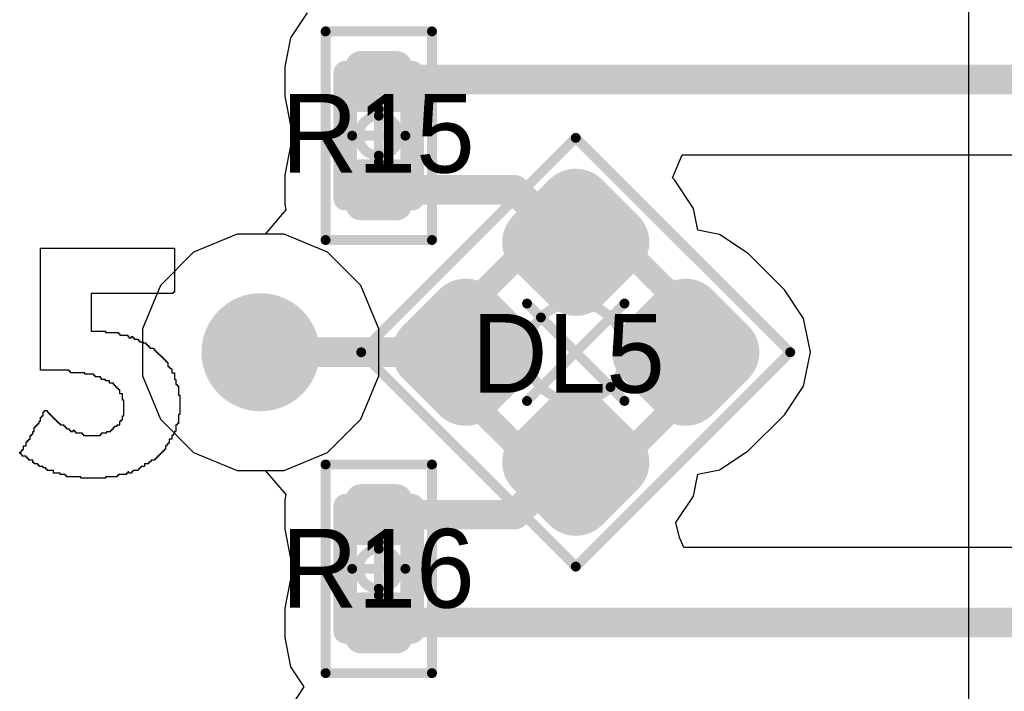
# Model space of a CAD drawing. Header units: millimetres. Extents: x -0.08 to 3.17, y -0.08 to 4.88.
# Tile 99 of 256: x 0.09 to 0.28, y 2.06 to 2.2. Entities that reach past the tile are written whole.
import ezdxf

# ---------------------------------------------------------------- set-up
doc = ezdxf.new("R2010")
doc.units = ezdxf.units.MM
doc.header["$MEASUREMENT"] = 0
for name, color, linetype in [('BottomLayer', 5, 'Continuous'), ('BottomOverlay', 54, 'Continuous'), ('Mechanical13', 56, 'Continuous'), ('Mechanical15', 56, 'Continuous'), ('Mechanical2', 216, 'Continuous'), ('MidLayer1', 16, 'Continuous'), ('MidLayer2', 76, 'Continuous'), ('MultiLayer', 9, 'Continuous'), ('TopLayer', 1, 'Continuous'), ('TopOverlay', 2, 'Continuous'), ('TopPaste', 8, 'Continuous'), ('TopSolder', 216, 'Continuous'), ('ViaHoleLayer', 16, 'Continuous')]:
    doc.layers.add(name, color=color, linetype=linetype)

# ---------------------------------------------------------------- blocks, each defined once
blk = doc.blocks.new('RES_0201_518')
at = {"layer": 'Mechanical13', "const_width": 0.00472}
for points in [[(-0.0126, -0.00669), (-0.0126, 0.00669)], [(0.0126, 0.00669), (-0.0126, 0.00669)], [(0.0126, -0.00669), (0.0126, 0.00669)], [(0.0126, -0.00669), (-0.0126, -0.00669)]]:
    blk.add_lwpolyline(points, dxfattribs=at)
at = {"layer": 'Mechanical13', "const_width": 0.00236}
for points in [[(-0.01378, 0.00669, 1), (-0.01142, 0.00669, 1)], [(-0.01378, 0.00669, 1), (-0.01142, 0.00669, 1)], [(0.01142, 0.00669, 1), (0.01378, 0.00669, 1)], [(0.01142, 0.00669, 1), (0.01378, 0.00669, 1)], [(-0.01378, -0.00669, 1), (-0.01142, -0.00669, 1)], [(-0.01378, -0.00669, 1), (-0.01142, -0.00669, 1)], [(0.01142, -0.00669, 1), (0.01378, -0.00669, 1)], [(0.01142, -0.00669, 1), (0.01378, -0.00669, 1)]]:
    blk.add_lwpolyline(points, format="xyb", close=True, dxfattribs=at)
at = {"layer": 'Mechanical15', "const_width": 0.00197}
for points in [[(-0.02087, -0.01063), (-0.02087, 0.01063)], [(0.02087, 0.01063), (-0.02087, 0.01063)], [(0.02087, -0.01063), (0.02087, 0.01063)], [(0, -0.00532), (0, 0.00532)], [(0.00532, 0), (-0.00532, 0)], [(0.02087, -0.01063), (-0.02087, -0.01063)]]:
    blk.add_lwpolyline(points, dxfattribs=at)
at = {"layer": 'Mechanical15'}
for points, const_width in [([(-0.02136, 0.01063, 1), (-0.02037, 0.01063, 1)], 0.000984), ([(-0.02136, 0.01063, 1), (-0.02037, 0.01063, 1)], 0.000984), ([(0.02037, 0.01063, 1), (0.02136, 0.01063, 1)], 0.000984), ([(0.02037, 0.01063, 1), (0.02136, 0.01063, 1)], 0.000984), ([(-0.00049, 0.00532, 1), (0.00049, 0.00532, 1)], 0.000984), ([(0.00399, 0, 1), (-0.00399, 0, 1)], 0.00197), ([(-0.00581, 0, 1), (-0.00482, 0, 1)], 0.000984), ([(-0.00448, 0, 1), (-0.0035, 0, 1)], 0.000984), ([(0.0035, 0, 1), (0.00448, 0, 1)], 0.000984), ([(0.00482, 0, 1), (0.00581, 0, 1)], 0.000984), ([(-0.00049, -0.00532, 1), (0.00049, -0.00532, 1)], 0.000984), ([(-0.02136, -0.01063, 1), (-0.02037, -0.01063, 1)], 0.000984), ([(-0.02136, -0.01063, 1), (-0.02037, -0.01063, 1)], 0.000984), ([(0.02037, -0.01063, 1), (0.02136, -0.01063, 1)], 0.000984), ([(0.02037, -0.01063, 1), (0.02136, -0.01063, 1)], 0.000984)]:
    blk.add_lwpolyline(points, format="xyb", close=True, dxfattribs=dict(at, const_width=const_width))
at = {"layer": 'TopLayer', "const_width": 0.00317}
for points in [[(-0.01534, 0.00352, 1), (-0.01217, 0.00352, 1)], [(-0.00948, 0.00352, 1), (-0.00631, 0.00352, 1)], [(0.00631, 0.00352, 1), (0.00948, 0.00352, 1)], [(0.01217, 0.00352, 1), (0.01534, 0.00352, 1)], [(-0.01534, -0.00352, 1), (-0.01217, -0.00352, 1)], [(-0.00948, -0.00352, 1), (-0.00631, -0.00352, 1)], [(0.00631, -0.00352, 1), (0.00948, -0.00352, 1)], [(0.01217, -0.00352, 1), (0.01534, -0.00352, 1)]]:
    blk.add_lwpolyline(points, format="xyb", close=True, dxfattribs=at)
at = {"layer": 'TopLayer'}
for points in [[(-0.0079, 0.00669), (-0.01376, 0.00669), (-0.0079, -0.00669), (-0.01376, -0.00669)], [(0.0079, -0.00669), (0.01376, -0.00669), (0.0079, 0.00669), (0.01376, 0.00669)], [(-0.00472, 0.00352), (-0.01693, 0.00352), (-0.00472, -0.00352), (-0.01693, -0.00352)], [(0.00472, -0.00352), (0.01693, -0.00352), (0.00472, 0.00352), (0.01693, 0.00352)]]:
    blk.add_solid(points, dxfattribs=at)
at = {"layer": 'TopPaste', "const_width": 0.00317}
for points in [[(-0.01534, 0.00352, 1), (-0.01217, 0.00352, 1)], [(-0.00948, 0.00352, 1), (-0.00631, 0.00352, 1)], [(0.00631, 0.00352, 1), (0.00948, 0.00352, 1)], [(0.01217, 0.00352, 1), (0.01534, 0.00352, 1)], [(-0.01534, -0.00352, 1), (-0.01217, -0.00352, 1)], [(-0.00948, -0.00352, 1), (-0.00631, -0.00352, 1)], [(0.00631, -0.00352, 1), (0.00948, -0.00352, 1)], [(0.01217, -0.00352, 1), (0.01534, -0.00352, 1)]]:
    blk.add_lwpolyline(points, format="xyb", close=True, dxfattribs=at)
at = {"layer": 'TopPaste'}
for points in [[(-0.0079, 0.00669), (-0.01376, 0.00669), (-0.0079, -0.00669), (-0.01376, -0.00669)], [(0.0079, -0.00669), (0.01376, -0.00669), (0.0079, 0.00669), (0.01376, 0.00669)], [(-0.00472, 0.00352), (-0.01693, 0.00352), (-0.00472, -0.00352), (-0.01693, -0.00352)], [(0.00472, -0.00352), (0.01693, -0.00352), (0.00472, 0.00352), (0.01693, 0.00352)]]:
    blk.add_solid(points, dxfattribs=at)
at = {"layer": 'TopSolder', "const_width": 0.00317}
for points in [[(-0.01534, 0.00352, 1), (-0.01217, 0.00352, 1)], [(-0.00948, 0.00352, 1), (-0.00631, 0.00352, 1)], [(0.00631, 0.00352, 1), (0.00948, 0.00352, 1)], [(0.01217, 0.00352, 1), (0.01534, 0.00352, 1)], [(-0.01534, -0.00352, 1), (-0.01217, -0.00352, 1)], [(-0.00948, -0.00352, 1), (-0.00631, -0.00352, 1)], [(0.00631, -0.00352, 1), (0.00948, -0.00352, 1)], [(0.01217, -0.00352, 1), (0.01534, -0.00352, 1)]]:
    blk.add_lwpolyline(points, format="xyb", close=True, dxfattribs=at)
at = {"layer": 'TopSolder'}
for points in [[(-0.0079, 0.00669), (-0.01376, 0.00669), (-0.0079, -0.00669), (-0.01376, -0.00669)], [(0.0079, -0.00669), (0.01376, -0.00669), (0.0079, 0.00669), (0.01376, 0.00669)], [(-0.00472, 0.00352), (-0.01693, 0.00352), (-0.00472, -0.00352), (-0.01693, -0.00352)], [(0.00472, -0.00352), (0.01693, -0.00352), (0.00472, 0.00352), (0.01693, 0.00352)]]:
    blk.add_solid(points, dxfattribs=at)
blk = doc.blocks.new('RES_0201_536')
at = {"layer": 'Mechanical13', "const_width": 0.00472}
for points in [[(-0.0126, 0.00669), (-0.0126, -0.00669)], [(-0.0126, 0.00669), (0.0126, 0.00669)], [(0.0126, 0.00669), (0.0126, -0.00669)], [(-0.0126, -0.00669), (0.0126, -0.00669)]]:
    blk.add_lwpolyline(points, dxfattribs=at)
at = {"layer": 'Mechanical13', "const_width": 0.00236}
for points in [[(-0.01378, 0.00669, 1), (-0.01142, 0.00669, 1)], [(-0.01378, 0.00669, 1), (-0.01142, 0.00669, 1)], [(0.01142, 0.00669, 1), (0.01378, 0.00669, 1)], [(0.01142, 0.00669, 1), (0.01378, 0.00669, 1)], [(-0.01378, -0.00669, 1), (-0.01142, -0.00669, 1)], [(-0.01378, -0.00669, 1), (-0.01142, -0.00669, 1)], [(0.01142, -0.00669, 1), (0.01378, -0.00669, 1)], [(0.01142, -0.00669, 1), (0.01378, -0.00669, 1)]]:
    blk.add_lwpolyline(points, format="xyb", close=True, dxfattribs=at)
at = {"layer": 'Mechanical15', "const_width": 0.00197}
for points in [[(-0.02087, 0.01063), (-0.02087, -0.01063)], [(-0.02087, 0.01063), (0.02087, 0.01063)], [(0.02087, 0.01063), (0.02087, -0.01063)], [(0, 0.00532), (0, -0.00532)], [(-0.00532, 0), (0.00532, 0)], [(-0.02087, -0.01063), (0.02087, -0.01063)]]:
    blk.add_lwpolyline(points, dxfattribs=at)
at = {"layer": 'Mechanical15'}
for points, const_width in [([(-0.02136, 0.01063, 1), (-0.02037, 0.01063, 1)], 0.000984), ([(-0.02136, 0.01063, 1), (-0.02037, 0.01063, 1)], 0.000984), ([(0.02037, 0.01063, 1), (0.02136, 0.01063, 1)], 0.000984), ([(0.02037, 0.01063, 1), (0.02136, 0.01063, 1)], 0.000984), ([(-0.00049, 0.00532, 1), (0.00049, 0.00532, 1)], 0.000984), ([(0.00399, 0, 1), (-0.00399, 0, 1)], 0.00197), ([(-0.00581, 0, 1), (-0.00482, 0, 1)], 0.000984), ([(-0.00448, 0, 1), (-0.0035, 0, 1)], 0.000984), ([(0.0035, 0, 1), (0.00448, 0, 1)], 0.000984), ([(0.00482, 0, 1), (0.00581, 0, 1)], 0.000984), ([(-0.00049, -0.00532, 1), (0.00049, -0.00532, 1)], 0.000984), ([(-0.02136, -0.01063, 1), (-0.02037, -0.01063, 1)], 0.000984), ([(-0.02136, -0.01063, 1), (-0.02037, -0.01063, 1)], 0.000984), ([(0.02037, -0.01063, 1), (0.02136, -0.01063, 1)], 0.000984), ([(0.02037, -0.01063, 1), (0.02136, -0.01063, 1)], 0.000984)]:
    blk.add_lwpolyline(points, format="xyb", close=True, dxfattribs=dict(at, const_width=const_width))
at = {"layer": 'TopLayer', "const_width": 0.00317}
for points in [[(-0.01534, 0.00352, 1), (-0.01217, 0.00352, 1)], [(-0.00948, 0.00352, 1), (-0.00631, 0.00352, 1)], [(0.00631, 0.00352, 1), (0.00948, 0.00352, 1)], [(0.01217, 0.00352, 1), (0.01534, 0.00352, 1)], [(-0.01534, -0.00352, 1), (-0.01217, -0.00352, 1)], [(-0.00948, -0.00352, 1), (-0.00631, -0.00352, 1)], [(0.00631, -0.00352, 1), (0.00948, -0.00352, 1)], [(0.01217, -0.00352, 1), (0.01534, -0.00352, 1)]]:
    blk.add_lwpolyline(points, format="xyb", close=True, dxfattribs=at)
at = {"layer": 'TopLayer'}
for points in [[(-0.0079, 0.00669), (-0.01376, 0.00669), (-0.0079, -0.00669), (-0.01376, -0.00669)], [(0.0079, -0.00669), (0.01376, -0.00669), (0.0079, 0.00669), (0.01376, 0.00669)], [(-0.00472, 0.00352), (-0.01693, 0.00352), (-0.00472, -0.00352), (-0.01693, -0.00352)], [(0.00472, -0.00352), (0.01693, -0.00352), (0.00472, 0.00352), (0.01693, 0.00352)]]:
    blk.add_solid(points, dxfattribs=at)
at = {"layer": 'TopPaste', "const_width": 0.00317}
for points in [[(-0.01534, 0.00352, 1), (-0.01217, 0.00352, 1)], [(-0.00948, 0.00352, 1), (-0.00631, 0.00352, 1)], [(0.00631, 0.00352, 1), (0.00948, 0.00352, 1)], [(0.01217, 0.00352, 1), (0.01534, 0.00352, 1)], [(-0.01534, -0.00352, 1), (-0.01217, -0.00352, 1)], [(-0.00948, -0.00352, 1), (-0.00631, -0.00352, 1)], [(0.00631, -0.00352, 1), (0.00948, -0.00352, 1)], [(0.01217, -0.00352, 1), (0.01534, -0.00352, 1)]]:
    blk.add_lwpolyline(points, format="xyb", close=True, dxfattribs=at)
at = {"layer": 'TopPaste'}
for points in [[(-0.0079, 0.00669), (-0.01376, 0.00669), (-0.0079, -0.00669), (-0.01376, -0.00669)], [(0.0079, -0.00669), (0.01376, -0.00669), (0.0079, 0.00669), (0.01376, 0.00669)], [(-0.00472, 0.00352), (-0.01693, 0.00352), (-0.00472, -0.00352), (-0.01693, -0.00352)], [(0.00472, -0.00352), (0.01693, -0.00352), (0.00472, 0.00352), (0.01693, 0.00352)]]:
    blk.add_solid(points, dxfattribs=at)
at = {"layer": 'TopSolder', "const_width": 0.00317}
for points in [[(-0.01534, 0.00352, 1), (-0.01217, 0.00352, 1)], [(-0.00948, 0.00352, 1), (-0.00631, 0.00352, 1)], [(0.00631, 0.00352, 1), (0.00948, 0.00352, 1)], [(0.01217, 0.00352, 1), (0.01534, 0.00352, 1)], [(-0.01534, -0.00352, 1), (-0.01217, -0.00352, 1)], [(-0.00948, -0.00352, 1), (-0.00631, -0.00352, 1)], [(0.00631, -0.00352, 1), (0.00948, -0.00352, 1)], [(0.01217, -0.00352, 1), (0.01534, -0.00352, 1)]]:
    blk.add_lwpolyline(points, format="xyb", close=True, dxfattribs=at)
at = {"layer": 'TopSolder'}
for points in [[(-0.0079, 0.00669), (-0.01376, 0.00669), (-0.0079, -0.00669), (-0.01376, -0.00669)], [(0.0079, -0.00669), (0.01376, -0.00669), (0.0079, 0.00669), (0.01376, 0.00669)], [(-0.00472, 0.00352), (-0.01693, 0.00352), (-0.00472, -0.00352), (-0.01693, -0.00352)], [(0.00472, -0.00352), (0.01693, -0.00352), (0.00472, 0.00352), (0.01693, 0.00352)]]:
    blk.add_solid(points, dxfattribs=at)
blk = doc.blocks.new('SMLP34RGB2W_543')
at = {"layer": 'Mechanical13', "const_width": 0.00472}
for points in [[(-0.02165, 0.02165), (0.02165, 0.02165)], [(-0.02165, -0.02165), (-0.02165, 0.02165)], [(0.02165, -0.02165), (0.02165, 0.02165)], [(-0.02165, -0.02165), (0.02165, -0.02165)]]:
    blk.add_lwpolyline(points, dxfattribs=at)
at = {"layer": 'Mechanical13', "const_width": 0.00236}
for points in [[(-0.02283, 0.02165, 1), (-0.02047, 0.02165, 1)], [(-0.02283, 0.02165, 1), (-0.02047, 0.02165, 1)], [(0.02047, 0.02165, 1), (0.02283, 0.02165, 1)], [(0.02047, 0.02165, 1), (0.02283, 0.02165, 1)], [(-0.02283, -0.02165, 1), (-0.02047, -0.02165, 1)], [(-0.02283, -0.02165, 1), (-0.02047, -0.02165, 1)], [(0.02047, -0.02165, 1), (0.02283, -0.02165, 1)], [(0.02047, -0.02165, 1), (0.02283, -0.02165, 1)]]:
    blk.add_lwpolyline(points, format="xyb", close=True, dxfattribs=at)
at = {"layer": 'Mechanical13'}
blk.add_solid([(-0.02165, -0.02165), (-0.00787, -0.02165), (-0.02165, -0.00787), (-0.00787, -0.00787)], dxfattribs=at)
at = {"layer": 'Mechanical15', "const_width": 0.00197}
for points in [[(-0.03032, 0.03032), (0.03032, 0.03032)], [(-0.03032, -0.03032), (-0.03032, 0.03032)], [(0.03032, -0.03032), (0.03032, 0.03032)], [(0, -0.01378), (0, 0.01378)], [(-0.01378, 0), (0.01378, 0)], [(-0.03032, -0.03032), (0.03032, -0.03032)]]:
    blk.add_lwpolyline(points, dxfattribs=at)
at = {"layer": 'Mechanical15'}
for points, const_width in [([(-0.03081, 0.03032, 1), (-0.02982, 0.03032, 1)], 0.000984), ([(-0.03081, 0.03032, 1), (-0.02982, 0.03032, 1)], 0.000984), ([(0.02982, 0.03032, 1), (0.03081, 0.03032, 1)], 0.000984), ([(0.02982, 0.03032, 1), (0.03081, 0.03032, 1)], 0.000984), ([(-0.00049, 0.01378, 1), (0.00049, 0.01378, 1)], 0.000984), ([(0.00984, 0, 1), (-0.00984, 0, 1)], 0.00197), ([(-0.01427, 0, 1), (-0.01329, 0, 1)], 0.000984), ([(-0.01033, 0, 1), (-0.00935, 0, 1)], 0.000984), ([(0.00935, 0, 1), (0.01033, 0, 1)], 0.000984), ([(0.01329, 0, 1), (0.01427, 0, 1)], 0.000984), ([(-0.00049, -0.01378, 1), (0.00049, -0.01378, 1)], 0.000984), ([(-0.03081, -0.03032, 1), (-0.02982, -0.03032, 1)], 0.000984), ([(-0.03081, -0.03032, 1), (-0.02982, -0.03032, 1)], 0.000984), ([(0.02982, -0.03032, 1), (0.03081, -0.03032, 1)], 0.000984), ([(0.02982, -0.03032, 1), (0.03081, -0.03032, 1)], 0.000984)]:
    blk.add_lwpolyline(points, format="xyb", close=True, dxfattribs=dict(at, const_width=const_width))
at = {"layer": 'TopLayer', "const_width": 0.00553}
for points in [[(-0.02342, 0.02065, 1), (-0.01789, 0.02065, 1)], [(-0.01321, 0.02065, 1), (-0.00769, 0.02065, 1)], [(0.00769, 0.02065, 1), (0.01321, 0.02065, 1)], [(0.01789, 0.02065, 1), (0.02342, 0.02065, 1)], [(-0.02342, 0.01045, 1), (-0.01789, 0.01045, 1)], [(-0.01321, 0.01045, 1), (-0.00769, 0.01045, 1)], [(0.00769, 0.01045, 1), (0.01321, 0.01045, 1)], [(0.01789, 0.01045, 1), (0.02342, 0.01045, 1)], [(-0.02342, -0.01045, 1), (-0.01789, -0.01045, 1)], [(-0.01321, -0.01045, 1), (-0.00769, -0.01045, 1)], [(0.00769, -0.01045, 1), (0.01321, -0.01045, 1)], [(0.01789, -0.01045, 1), (0.02342, -0.01045, 1)], [(-0.02342, -0.02065, 1), (-0.01789, -0.02065, 1)], [(-0.01321, -0.02065, 1), (-0.00769, -0.02065, 1)], [(0.00769, -0.02065, 1), (0.01321, -0.02065, 1)], [(0.01789, -0.02065, 1), (0.02342, -0.02065, 1)]]:
    blk.add_lwpolyline(points, format="xyb", close=True, dxfattribs=at)
at = {"layer": 'TopLayer'}
for points in [[(-0.01045, 0.00492), (-0.01045, 0.02618), (-0.02065, 0.00492), (-0.02065, 0.02618)], [(0.02065, 0.00492), (0.02065, 0.02618), (0.01045, 0.00492), (0.01045, 0.02618)], [(-0.00492, 0.01045), (-0.00492, 0.02065), (-0.02618, 0.01045), (-0.02618, 0.02065)], [(0.02618, 0.01045), (0.02618, 0.02065), (0.00492, 0.01045), (0.00492, 0.02065)], [(-0.02065, -0.00492), (-0.02065, -0.02618), (-0.01045, -0.00492), (-0.01045, -0.02618)], [(0.01045, -0.00492), (0.01045, -0.02618), (0.02065, -0.00492), (0.02065, -0.02618)], [(-0.02618, -0.01045), (-0.02618, -0.02065), (-0.00492, -0.01045), (-0.00492, -0.02065)], [(0.00492, -0.01045), (0.00492, -0.02065), (0.02618, -0.01045), (0.02618, -0.02065)]]:
    blk.add_solid(points, dxfattribs=at)
at = {"layer": 'TopPaste', "const_width": 0.00553}
for points in [[(-0.02342, 0.02065, 1), (-0.01789, 0.02065, 1)], [(-0.01321, 0.02065, 1), (-0.00769, 0.02065, 1)], [(0.00769, 0.02065, 1), (0.01321, 0.02065, 1)], [(0.01789, 0.02065, 1), (0.02342, 0.02065, 1)], [(-0.02342, 0.01045, 1), (-0.01789, 0.01045, 1)], [(-0.01321, 0.01045, 1), (-0.00769, 0.01045, 1)], [(0.00769, 0.01045, 1), (0.01321, 0.01045, 1)], [(0.01789, 0.01045, 1), (0.02342, 0.01045, 1)], [(-0.02342, -0.01045, 1), (-0.01789, -0.01045, 1)], [(-0.01321, -0.01045, 1), (-0.00769, -0.01045, 1)], [(0.00769, -0.01045, 1), (0.01321, -0.01045, 1)], [(0.01789, -0.01045, 1), (0.02342, -0.01045, 1)], [(-0.02342, -0.02065, 1), (-0.01789, -0.02065, 1)], [(-0.01321, -0.02065, 1), (-0.00769, -0.02065, 1)], [(0.00769, -0.02065, 1), (0.01321, -0.02065, 1)], [(0.01789, -0.02065, 1), (0.02342, -0.02065, 1)]]:
    blk.add_lwpolyline(points, format="xyb", close=True, dxfattribs=at)
at = {"layer": 'TopPaste'}
for points in [[(-0.01045, 0.00492), (-0.01045, 0.02618), (-0.02065, 0.00492), (-0.02065, 0.02618)], [(0.02065, 0.00492), (0.02065, 0.02618), (0.01045, 0.00492), (0.01045, 0.02618)], [(-0.00492, 0.01045), (-0.00492, 0.02065), (-0.02618, 0.01045), (-0.02618, 0.02065)], [(0.02618, 0.01045), (0.02618, 0.02065), (0.00492, 0.01045), (0.00492, 0.02065)], [(-0.02065, -0.00492), (-0.02065, -0.02618), (-0.01045, -0.00492), (-0.01045, -0.02618)], [(0.01045, -0.00492), (0.01045, -0.02618), (0.02065, -0.00492), (0.02065, -0.02618)], [(-0.02618, -0.01045), (-0.02618, -0.02065), (-0.00492, -0.01045), (-0.00492, -0.02065)], [(0.00492, -0.01045), (0.00492, -0.02065), (0.02618, -0.01045), (0.02618, -0.02065)]]:
    blk.add_solid(points, dxfattribs=at)
at = {"layer": 'TopSolder', "const_width": 0.0075}
for points in [[(-0.0244, 0.02065, 1), (-0.01691, 0.02065, 1)], [(-0.0142, 0.02065, 1), (-0.0067, 0.02065, 1)], [(0.0067, 0.02065, 1), (0.0142, 0.02065, 1)], [(0.01691, 0.02065, 1), (0.0244, 0.02065, 1)], [(-0.0244, 0.01045, 1), (-0.01691, 0.01045, 1)], [(-0.0142, 0.01045, 1), (-0.0067, 0.01045, 1)], [(0.0067, 0.01045, 1), (0.0142, 0.01045, 1)], [(0.01691, 0.01045, 1), (0.0244, 0.01045, 1)], [(-0.0244, -0.01045, 1), (-0.01691, -0.01045, 1)], [(-0.0142, -0.01045, 1), (-0.0067, -0.01045, 1)], [(0.0067, -0.01045, 1), (0.0142, -0.01045, 1)], [(0.01691, -0.01045, 1), (0.0244, -0.01045, 1)], [(-0.0244, -0.02065, 1), (-0.01691, -0.02065, 1)], [(-0.0142, -0.02065, 1), (-0.0067, -0.02065, 1)], [(0.0067, -0.02065, 1), (0.0142, -0.02065, 1)], [(0.01691, -0.02065, 1), (0.0244, -0.02065, 1)]]:
    blk.add_lwpolyline(points, format="xyb", close=True, dxfattribs=at)
at = {"layer": 'TopSolder'}
for points in [[(-0.01045, 0.00295), (-0.01045, 0.02815), (-0.02065, 0.00295), (-0.02065, 0.02815)], [(0.02065, 0.00295), (0.02065, 0.02815), (0.01045, 0.00295), (0.01045, 0.02815)], [(-0.00295, 0.01045), (-0.00295, 0.02065), (-0.02815, 0.01045), (-0.02815, 0.02065)], [(0.02815, 0.01045), (0.02815, 0.02065), (0.00295, 0.01045), (0.00295, 0.02065)], [(-0.02065, -0.00295), (-0.02065, -0.02815), (-0.01045, -0.00295), (-0.01045, -0.02815)], [(0.01045, -0.00295), (0.01045, -0.02815), (0.02065, -0.00295), (0.02065, -0.02815)], [(-0.02815, -0.01045), (-0.02815, -0.02065), (-0.00295, -0.01045), (-0.00295, -0.02065)], [(0.00295, -0.01045), (0.00295, -0.02065), (0.02815, -0.01045), (0.02815, -0.02065)]]:
    blk.add_solid(points, dxfattribs=at)

msp = doc.modelspace()

# ---------------------------------------------------------------- linework, layer by layer
at = {"layer": 'BottomLayer'}
for p, q in [((0.12916, 2.15354), (0.12048, 2.14995)), ((0.13856, 2.15354), (0.12916, 2.15354)), ((0.14724, 2.14995), (0.13856, 2.15354)), ((0.12048, 2.14995), (0.11383, 2.1433)), ((0.15388, 2.1433), (0.14724, 2.14995)), ((0.11383, 2.1433), (0.11024, 2.13462)), ((0.15748, 2.13462), (0.15388, 2.1433)), ((0.11024, 2.13462), (0.11024, 2.12522)), ((0.15748, 2.12522), (0.15748, 2.13462)), ((0.11024, 2.12522), (0.11383, 2.11654)), ((0.15388, 2.11654), (0.15748, 2.12522)), ((0.11383, 2.11654), (0.12048, 2.1099)), ((0.14724, 2.1099), (0.15388, 2.11654)), ((0.12048, 2.1099), (0.12916, 2.1063)), ((0.13856, 2.1063), (0.14724, 2.1099)), ((0.12916, 2.1063), (0.13856, 2.1063))]:
    msp.add_line(p, q, dxfattribs=at)
at = {"layer": 'BottomLayer', "const_width": 0.01181}
msp.add_lwpolyline([(0.12795, 2.12992, 1), (0.13976, 2.12992, 1)], format="xyb", close=True, dxfattribs=at)
at = {"layer": 'BottomOverlay'}
msp.add_line((0.27534, 3.87702), (0.27534, -0.00283), dxfattribs=at)
at = {"layer": 'MidLayer1'}
for p, q in [((0.12916, 2.15354), (0.12048, 2.14995)), ((0.13856, 2.15354), (0.12916, 2.15354)), ((0.14724, 2.14995), (0.13856, 2.15354)), ((0.12048, 2.14995), (0.11383, 2.1433)), ((0.15388, 2.1433), (0.14724, 2.14995)), ((0.11383, 2.1433), (0.11024, 2.13462)), ((0.15748, 2.13462), (0.15388, 2.1433)), ((0.11024, 2.13462), (0.11024, 2.12522)), ((0.15748, 2.12522), (0.15748, 2.13462)), ((0.11024, 2.12522), (0.11383, 2.11654)), ((0.15388, 2.11654), (0.15748, 2.12522)), ((0.11383, 2.11654), (0.12048, 2.1099)), ((0.14724, 2.1099), (0.15388, 2.11654)), ((0.12048, 2.1099), (0.12916, 2.1063)), ((0.13856, 2.1063), (0.14724, 2.1099)), ((0.12916, 2.1063), (0.13856, 2.1063))]:
    msp.add_line(p, q, dxfattribs=at)
at = {"layer": 'MidLayer1', "const_width": 0.01181}
msp.add_lwpolyline([(0.12795, 2.12992, 1), (0.13976, 2.12992, 1)], format="xyb", close=True, dxfattribs=at)
at = {"layer": 'MidLayer2', "const_width": 0.01181}
msp.add_lwpolyline([(0.12795, 2.12992, 1), (0.13976, 2.12992, 1)], format="xyb", close=True, dxfattribs=at)
at = {"layer": 'MultiLayer', "const_width": 0.01181}
msp.add_lwpolyline([(0.12795, 2.12992, 1), (0.13976, 2.12992, 1)], format="xyb", close=True, dxfattribs=at)
at = {"layer": 'TopLayer'}
for p, q in [((0.14316, 2.19779), (0.13985, 2.19283)), ((0.13985, 2.19283), (0.13868, 2.18698)), ((0.13868, 2.18698), (0.13868, 2.18113)), ((0.13868, 2.18113), (0.13985, 2.17528)), ((0.13985, 2.17528), (0.14122, 2.17323)), ((0.14122, 2.17323), (0.13985, 2.17118)), ((0.13985, 2.17118), (0.13868, 2.16533)), ((0.21619, 2.16479), (0.2181, 2.16941)), ((0.2181, 2.16941), (0.5073, 2.16941)), ((0.13868, 2.16533), (0.13868, 2.15947)), ((0.21657, 2.16441), (0.21619, 2.16479)), ((0.2204, 2.15868), (0.21657, 2.16441)), ((0.13868, 2.15947), (0.1389, 2.1584)), ((0.1389, 2.1584), (0.13476, 2.15354)), ((0.22126, 2.15433), (0.2204, 2.15868)), ((0.12916, 2.15354), (0.12048, 2.14995)), ((0.13476, 2.15354), (0.12916, 2.15354)), ((0.22561, 2.15347), (0.22126, 2.15433)), ((0.23134, 2.14964), (0.22561, 2.15347)), ((0.12048, 2.14995), (0.11383, 2.1433)), ((0.23856, 2.14242), (0.23134, 2.14964)), ((0.11383, 2.1433), (0.11024, 2.13462)), ((0.24239, 2.13669), (0.23856, 2.14242)), ((0.24374, 2.12992), (0.24239, 2.13669)), ((0.11024, 2.13462), (0.11024, 2.12522)), ((0.24239, 2.12316), (0.24374, 2.12992)), ((0.11024, 2.12522), (0.11383, 2.11654)), ((0.23856, 2.11742), (0.24239, 2.12316)), ((0.11383, 2.11654), (0.12048, 2.1099)), ((0.23134, 2.11021), (0.23856, 2.11742)), ((0.12048, 2.1099), (0.12916, 2.1063)), ((0.22561, 2.10637), (0.23134, 2.11021)), ((0.12916, 2.1063), (0.13476, 2.1063)), ((0.13476, 2.1063), (0.1389, 2.10144)), ((0.22126, 2.10551), (0.22561, 2.10637)), ((0.2204, 2.10116), (0.22126, 2.10551)), ((0.1389, 2.10144), (0.13868, 2.10037)), ((0.13868, 2.10037), (0.13868, 2.09451)), ((0.21688, 2.0959), (0.2204, 2.10116)), ((0.13868, 2.09451), (0.13985, 2.08867)), ((0.21761, 2.0929), (0.21688, 2.0959)), ((0.21844, 2.0909), (0.21761, 2.0929)), ((0.49874, 2.0909), (0.21844, 2.0909)), ((0.13985, 2.08867), (0.14122, 2.08661)), ((0.14122, 2.08661), (0.13985, 2.08456)), ((0.13985, 2.08456), (0.13868, 2.07872)), ((0.13868, 2.07872), (0.13868, 2.07286)), ((0.13868, 2.07286), (0.13985, 2.06701)), ((0.13985, 2.06701), (0.14253, 2.06299)), ((0.14253, 2.06299), (0.13985, 2.05897))]:
    msp.add_line(p, q, dxfattribs=at)
at = {"layer": 'TopLayer', "const_width": 0.00591}
for points in [[(0.15748, 2.18446), (0.5073, 2.18446)], [(0.15748, 2.1624), (0.18467, 2.1624)], [(0.18467, 2.1624), (0.19516, 2.15191)], [(0.19516, 2.15191), (0.19685, 2.15191)], [(0.13386, 2.12992), (0.17486, 2.12992)], [(0.18467, 2.09744), (0.19516, 2.10793)], [(0.19516, 2.10793), (0.19685, 2.10793)], [(0.15748, 2.09744), (0.18467, 2.09744)], [(0.15748, 2.07585), (0.50498, 2.07585)]]:
    msp.add_lwpolyline(points, dxfattribs=at)
at = {"layer": 'TopLayer'}
for points, const_width in [([(0.156, 2.18446, 1), (0.15896, 2.18446, 1)], 0.00295), ([(0.156, 2.1624, 1), (0.15896, 2.1624, 1)], 0.00295), ([(0.18319, 2.1624, 1), (0.18615, 2.1624, 1)], 0.00295), ([(0.18319, 2.1624, 1), (0.18615, 2.1624, 1)], 0.00295), ([(0.19368, 2.15191, 1), (0.19663, 2.15191, 1)], 0.00295), ([(0.19368, 2.15191, 1), (0.19663, 2.15191, 1)], 0.00295), ([(0.19537, 2.15191, 1), (0.19833, 2.15191, 1)], 0.00295), ([(0.12795, 2.12992, 1), (0.13976, 2.12992, 1)], 0.01181), ([(0.13238, 2.12992, 1), (0.13533, 2.12992, 1)], 0.00295), ([(0.17338, 2.12992, 1), (0.17633, 2.12992, 1)], 0.00295), ([(0.19368, 2.10793, 1), (0.19663, 2.10793, 1)], 0.00295), ([(0.19368, 2.10793, 1), (0.19663, 2.10793, 1)], 0.00295), ([(0.19537, 2.10793, 1), (0.19833, 2.10793, 1)], 0.00295), ([(0.156, 2.09744, 1), (0.15896, 2.09744, 1)], 0.00295), ([(0.18319, 2.09744, 1), (0.18615, 2.09744, 1)], 0.00295), ([(0.18319, 2.09744, 1), (0.18615, 2.09744, 1)], 0.00295), ([(0.156, 2.07585, 1), (0.15896, 2.07585, 1)], 0.00295)]:
    msp.add_lwpolyline(points, format="xyb", close=True, dxfattribs=dict(at, const_width=const_width))
at = {"layer": 'TopOverlay'}
for p, q in [((0.08987, 2.12631), (0.08987, 2.15075)), ((0.08987, 2.15075), (0.11665, 2.15075)), ((0.11665, 2.15075), (0.11665, 2.14191)), ((0.11639, 2.14165), (0.10001, 2.14165)), ((0.10001, 2.14165), (0.10001, 2.13411)), ((0.11665, 2.14191), (0.11639, 2.14191)), ((0.11639, 2.14191), (0.11639, 2.14165)), ((0.10001, 2.13411), (0.10287, 2.13411)), ((0.10287, 2.13411), (0.10287, 2.13385)), ((0.10287, 2.13385), (0.10547, 2.13385)), ((0.10547, 2.13385), (0.10547, 2.13359)), ((0.10547, 2.13359), (0.10573, 2.13359)), ((0.10573, 2.13359), (0.10573, 2.13333)), ((0.10573, 2.13333), (0.10729, 2.13333)), ((0.10729, 2.13333), (0.10729, 2.13307)), ((0.10729, 2.13307), (0.10755, 2.13307)), ((0.10755, 2.13307), (0.10755, 2.13281)), ((0.10755, 2.13281), (0.10807, 2.13281)), ((0.10807, 2.13281), (0.10807, 2.13307)), ((0.10807, 2.13307), (0.10833, 2.13307)), ((0.10833, 2.13307), (0.10833, 2.13281)), ((0.10833, 2.13281), (0.10859, 2.13281)), ((0.10859, 2.13281), (0.10859, 2.13255)), ((0.10859, 2.13255), (0.10937, 2.13255)), ((0.10937, 2.13255), (0.10937, 2.13229)), ((0.10937, 2.13229), (0.10963, 2.13229)), ((0.10963, 2.13229), (0.10963, 2.13203)), ((0.10963, 2.13203), (0.11041, 2.13203)), ((0.11041, 2.13203), (0.11041, 2.13177)), ((0.11041, 2.13177), (0.11093, 2.13177)), ((0.11093, 2.13177), (0.11093, 2.13151)), ((0.11093, 2.13151), (0.11119, 2.13151)), ((0.11119, 2.13151), (0.11119, 2.13125)), ((0.11119, 2.13125), (0.11145, 2.13125)), ((0.11145, 2.13125), (0.11145, 2.13099)), ((0.11145, 2.13099), (0.11171, 2.13099)), ((0.11171, 2.13099), (0.11171, 2.13073)), ((0.11171, 2.13073), (0.11249, 2.13073)), ((0.11249, 2.13073), (0.11249, 2.13047)), ((0.11249, 2.13047), (0.11275, 2.13047)), ((0.11275, 2.13047), (0.11275, 2.13021)), ((0.11275, 2.13021), (0.11301, 2.13021)), ((0.11301, 2.13021), (0.11301, 2.12995)), ((0.11301, 2.12995), (0.11327, 2.12995)), ((0.11327, 2.12995), (0.11327, 2.12969)), ((0.11327, 2.12969), (0.11353, 2.12969)), ((0.11353, 2.12969), (0.11353, 2.12943)), ((0.11353, 2.12943), (0.11379, 2.12943)), ((0.11379, 2.12943), (0.11379, 2.12917)), ((0.11379, 2.12917), (0.11405, 2.12917)), ((0.11405, 2.12917), (0.11405, 2.12891)), ((0.11405, 2.12891), (0.11431, 2.12891)), ((0.11431, 2.12891), (0.11431, 2.12865)), ((0.11431, 2.12865), (0.11457, 2.12865)), ((0.11457, 2.12865), (0.11457, 2.12839)), ((0.11457, 2.12839), (0.11483, 2.12839)), ((0.11483, 2.12839), (0.11483, 2.12813)), ((0.11483, 2.12813), (0.11509, 2.12813)), ((0.11509, 2.12813), (0.11509, 2.12787)), ((0.11509, 2.12787), (0.11535, 2.12787)), ((0.11535, 2.12787), (0.11535, 2.12709)), ((0.09559, 2.12631), (0.08987, 2.12631)), ((0.09559, 2.12605), (0.09559, 2.12631)), ((0.09585, 2.12605), (0.09559, 2.12605)), ((0.09585, 2.12579), (0.09585, 2.12605)), ((0.09871, 2.12579), (0.09585, 2.12579)), ((0.09871, 2.12553), (0.09871, 2.12579)), ((0.10053, 2.12553), (0.09871, 2.12553)), ((0.10053, 2.12527), (0.10053, 2.12553)), ((0.11535, 2.12709), (0.11561, 2.12709)), ((0.11561, 2.12709), (0.11561, 2.12683)), ((0.11561, 2.12683), (0.11587, 2.12683)), ((0.11587, 2.12683), (0.11587, 2.12657)), ((0.11587, 2.12657), (0.11613, 2.12657)), ((0.11613, 2.12657), (0.11613, 2.12579)), ((0.11613, 2.12579), (0.11665, 2.12579)), ((0.11665, 2.12579), (0.11665, 2.12449)), ((0.10079, 2.12527), (0.10053, 2.12527)), ((0.10079, 2.12501), (0.10079, 2.12527)), ((0.10183, 2.12501), (0.10079, 2.12501)), ((0.10183, 2.12475), (0.10183, 2.12501)), ((0.10209, 2.12475), (0.10183, 2.12475)), ((0.10209, 2.12449), (0.10209, 2.12475)), ((0.10287, 2.12449), (0.10209, 2.12449)), ((0.10287, 2.12423), (0.10287, 2.12449)), ((0.10365, 2.12423), (0.10287, 2.12423)), ((0.10365, 2.12371), (0.10365, 2.12423)), ((0.10443, 2.12371), (0.10365, 2.12371)), ((0.10443, 2.12345), (0.10443, 2.12371)), ((0.11665, 2.12449), (0.11691, 2.12449)), ((0.11691, 2.12449), (0.11691, 2.12345)), ((0.10469, 2.12345), (0.10443, 2.12345)), ((0.10469, 2.12319), (0.10469, 2.12345)), ((0.10495, 2.12319), (0.10469, 2.12319)), ((0.10495, 2.12293), (0.10495, 2.12319)), ((0.10521, 2.12293), (0.10495, 2.12293)), ((0.10521, 2.12267), (0.10521, 2.12293)), ((0.10547, 2.12267), (0.10521, 2.12267)), ((0.10547, 2.12241), (0.10547, 2.12267)), ((0.10573, 2.12241), (0.10547, 2.12241)), ((0.10573, 2.12162), (0.10573, 2.12241)), ((0.10625, 2.12162), (0.10573, 2.12162)), ((0.10625, 2.12032), (0.10625, 2.12162)), ((0.11691, 2.12345), (0.11717, 2.12345)), ((0.11717, 2.12345), (0.11717, 2.12319)), ((0.11717, 2.12319), (0.11743, 2.12319)), ((0.11743, 2.12319), (0.11743, 2.12136)), ((0.10651, 2.12032), (0.10625, 2.12032)), ((0.10651, 2.1172), (0.10651, 2.12032)), ((0.11743, 2.12136), (0.11769, 2.12136)), ((0.11769, 2.12136), (0.11769, 2.11746)), ((0.09039, 2.1172), (0.09039, 2.11798)), ((0.09039, 2.11798), (0.09065, 2.11798)), ((0.09065, 2.11798), (0.09065, 2.11824)), ((0.09065, 2.11824), (0.09117, 2.11824)), ((0.09117, 2.11824), (0.09117, 2.11798)), ((0.09117, 2.11798), (0.09143, 2.11798)), ((0.09143, 2.11798), (0.09143, 2.11772)), ((0.09143, 2.11772), (0.09169, 2.11772)), ((0.09169, 2.11772), (0.09169, 2.11746)), ((0.08935, 2.11538), (0.08935, 2.11564)), ((0.08935, 2.11564), (0.08961, 2.11564)), ((0.08961, 2.11564), (0.08961, 2.11616)), ((0.08961, 2.11616), (0.08987, 2.11616)), ((0.08987, 2.11616), (0.08987, 2.11694)), ((0.08987, 2.11694), (0.09013, 2.11694)), ((0.09013, 2.11694), (0.09013, 2.1172)), ((0.09013, 2.1172), (0.09039, 2.1172)), ((0.09169, 2.11746), (0.09195, 2.11746)), ((0.09195, 2.11746), (0.09195, 2.1172)), ((0.09195, 2.1172), (0.09221, 2.1172)), ((0.09221, 2.1172), (0.09221, 2.11694)), ((0.09221, 2.11694), (0.09247, 2.11694)), ((0.09247, 2.11694), (0.09247, 2.11668)), ((0.09247, 2.11668), (0.09273, 2.11668)), ((0.09273, 2.11668), (0.09273, 2.11642)), ((0.09273, 2.11642), (0.09299, 2.11642)), ((0.09299, 2.11642), (0.09299, 2.11616)), ((0.09299, 2.11616), (0.09325, 2.11616)), ((0.09325, 2.11616), (0.09325, 2.1159)), ((0.09325, 2.1159), (0.09351, 2.1159)), ((0.09351, 2.1159), (0.09351, 2.11564)), ((0.09351, 2.11564), (0.09377, 2.11564)), ((0.09377, 2.11564), (0.09377, 2.11538)), ((0.10573, 2.11538), (0.10573, 2.11616)), ((0.10573, 2.11616), (0.10599, 2.11616)), ((0.10599, 2.11616), (0.10599, 2.11642)), ((0.10599, 2.11642), (0.10625, 2.11642)), ((0.10625, 2.11642), (0.10625, 2.1172)), ((0.10625, 2.1172), (0.10651, 2.1172)), ((0.11743, 2.11564), (0.11717, 2.11564)), ((0.11717, 2.11564), (0.11717, 2.11538)), ((0.11769, 2.11746), (0.11743, 2.11746)), ((0.11743, 2.11746), (0.11743, 2.11564)), ((0.08831, 2.11356), (0.08831, 2.11408)), ((0.08831, 2.11408), (0.08857, 2.11408)), ((0.08857, 2.11408), (0.08857, 2.11486)), ((0.08857, 2.11486), (0.08883, 2.11486)), ((0.08883, 2.11486), (0.08883, 2.11512)), ((0.08883, 2.11512), (0.08909, 2.11512)), ((0.08909, 2.11512), (0.08909, 2.11538)), ((0.08909, 2.11538), (0.08935, 2.11538)), ((0.09377, 2.11538), (0.09455, 2.11538)), ((0.09455, 2.11538), (0.09455, 2.11512)), ((0.09455, 2.11512), (0.09481, 2.11512)), ((0.09481, 2.11512), (0.09481, 2.11486)), ((0.09481, 2.11486), (0.09507, 2.11486)), ((0.09507, 2.11486), (0.09507, 2.1146)), ((0.09507, 2.1146), (0.09559, 2.1146)), ((0.09559, 2.1146), (0.09559, 2.11434)), ((0.09559, 2.11434), (0.09585, 2.11434)), ((0.09585, 2.11434), (0.09585, 2.11408)), ((0.09585, 2.11408), (0.09637, 2.11408)), ((0.09637, 2.11408), (0.09637, 2.11434)), ((0.09637, 2.11434), (0.09663, 2.11434)), ((0.09663, 2.11434), (0.09663, 2.11408)), ((0.09663, 2.11408), (0.09689, 2.11408)), ((0.09689, 2.11408), (0.09689, 2.11382)), ((0.09689, 2.11382), (0.09819, 2.11382)), ((0.09819, 2.11382), (0.09819, 2.11356)), ((0.10209, 2.11356), (0.10209, 2.11382)), ((0.10209, 2.11382), (0.10313, 2.11382)), ((0.10313, 2.11382), (0.10313, 2.11408)), ((0.10313, 2.11408), (0.10391, 2.11408)), ((0.10391, 2.11408), (0.10391, 2.11434)), ((0.10391, 2.11434), (0.10417, 2.11434)), ((0.10417, 2.11434), (0.10417, 2.1146)), ((0.10417, 2.1146), (0.10443, 2.1146)), ((0.10443, 2.1146), (0.10443, 2.11486)), ((0.10443, 2.11486), (0.10469, 2.11486)), ((0.10469, 2.11486), (0.10469, 2.11512)), ((0.10469, 2.11512), (0.10521, 2.11512)), ((0.10521, 2.11512), (0.10521, 2.11538)), ((0.10521, 2.11538), (0.10573, 2.11538)), ((0.11691, 2.11408), (0.11665, 2.11408)), ((0.11665, 2.11408), (0.11665, 2.11356)), ((0.11717, 2.11538), (0.11691, 2.11538)), ((0.11691, 2.11538), (0.11691, 2.11408)), ((0.08701, 2.11122), (0.08701, 2.112)), ((0.08701, 2.112), (0.08727, 2.112)), ((0.08727, 2.112), (0.08727, 2.11226)), ((0.08727, 2.11226), (0.08753, 2.11226)), ((0.08753, 2.11226), (0.08753, 2.11252)), ((0.08753, 2.11252), (0.08779, 2.11252)), ((0.08779, 2.11252), (0.08779, 2.1133)), ((0.08779, 2.1133), (0.08805, 2.1133)), ((0.08805, 2.1133), (0.08805, 2.11356)), ((0.08805, 2.11356), (0.08831, 2.11356)), ((0.09819, 2.11356), (0.09845, 2.11356)), ((0.09845, 2.11356), (0.09845, 2.1133)), ((0.09845, 2.1133), (0.10183, 2.1133)), ((0.10183, 2.1133), (0.10183, 2.11356)), ((0.10183, 2.11356), (0.10209, 2.11356)), ((0.11561, 2.11174), (0.11535, 2.11174)), ((0.11535, 2.11174), (0.11535, 2.11148)), ((0.11613, 2.11252), (0.11561, 2.11252)), ((0.11561, 2.11252), (0.11561, 2.11174)), ((0.11639, 2.1133), (0.11613, 2.1133)), ((0.11613, 2.1133), (0.11613, 2.11252)), ((0.11665, 2.11356), (0.11639, 2.11356)), ((0.11639, 2.11356), (0.11639, 2.1133)), ((0.08571, 2.10966), (0.08571, 2.10992)), ((0.08571, 2.10992), (0.08597, 2.10992)), ((0.08597, 2.10992), (0.08597, 2.11018)), ((0.08597, 2.11018), (0.08623, 2.11018)), ((0.08623, 2.11018), (0.08623, 2.11044)), ((0.08623, 2.11044), (0.08649, 2.11044)), ((0.08649, 2.11044), (0.08649, 2.11122)), ((0.08649, 2.11122), (0.08701, 2.11122)), ((0.11431, 2.10992), (0.11405, 2.10992)), ((0.11405, 2.10992), (0.11405, 2.10966)), ((0.11457, 2.11018), (0.11431, 2.11018)), ((0.11431, 2.11018), (0.11431, 2.10992)), ((0.11483, 2.11044), (0.11457, 2.11044)), ((0.11457, 2.11044), (0.11457, 2.11018)), ((0.11509, 2.11122), (0.11483, 2.11122)), ((0.11483, 2.11122), (0.11483, 2.11044)), ((0.11535, 2.11148), (0.11509, 2.11148)), ((0.11509, 2.11148), (0.11509, 2.11122)), ((0.08597, 2.10966), (0.08571, 2.10966)), ((0.08597, 2.1094), (0.08597, 2.10966)), ((0.08623, 2.1094), (0.08597, 2.1094)), ((0.08623, 2.10914), (0.08623, 2.1094)), ((0.08701, 2.10914), (0.08623, 2.10914)), ((0.08701, 2.10888), (0.08701, 2.10914)), ((0.08727, 2.10888), (0.08701, 2.10888)), ((0.08727, 2.10862), (0.08727, 2.10888)), ((0.08753, 2.10862), (0.08727, 2.10862)), ((0.08753, 2.10836), (0.08753, 2.10862)), ((0.08831, 2.10836), (0.08753, 2.10836)), ((0.08831, 2.10784), (0.08831, 2.10836)), ((0.08857, 2.10784), (0.08831, 2.10784)), ((0.08857, 2.10758), (0.08857, 2.10784)), ((0.11171, 2.10784), (0.11145, 2.10784)), ((0.11145, 2.10784), (0.11145, 2.10758)), ((0.11197, 2.1081), (0.11171, 2.1081)), ((0.11171, 2.1081), (0.11171, 2.10784)), ((0.11275, 2.10836), (0.11197, 2.10836)), ((0.11197, 2.10836), (0.11197, 2.1081)), ((0.11301, 2.10862), (0.11275, 2.10862)), ((0.11275, 2.10862), (0.11275, 2.10836)), ((0.11327, 2.10888), (0.11301, 2.10888)), ((0.11301, 2.10888), (0.11301, 2.10862)), ((0.11353, 2.10914), (0.11327, 2.10914)), ((0.11327, 2.10914), (0.11327, 2.10888)), ((0.11379, 2.1094), (0.11353, 2.1094)), ((0.11353, 2.1094), (0.11353, 2.10914)), ((0.11405, 2.10966), (0.11379, 2.10966)), ((0.11379, 2.10966), (0.11379, 2.1094)), ((0.08935, 2.10758), (0.08857, 2.10758)), ((0.08935, 2.10732), (0.08935, 2.10758)), ((0.08961, 2.10732), (0.08935, 2.10732)), ((0.08961, 2.10706), (0.08961, 2.10732)), ((0.09039, 2.10706), (0.08961, 2.10706)), ((0.09039, 2.1068), (0.09039, 2.10706)), ((0.09091, 2.1068), (0.09039, 2.1068)), ((0.09091, 2.10654), (0.09091, 2.1068)), ((0.09117, 2.10654), (0.09091, 2.10654)), ((0.09117, 2.10628), (0.09117, 2.10654)), ((0.09247, 2.10628), (0.09117, 2.10628)), ((0.09247, 2.10576), (0.09247, 2.10628)), ((0.10755, 2.10602), (0.10729, 2.10602)), ((0.10729, 2.10602), (0.10729, 2.10576)), ((0.10755, 2.10576), (0.10755, 2.10602)), ((0.10833, 2.10602), (0.10807, 2.10602)), ((0.10807, 2.10602), (0.10807, 2.10576)), ((0.10937, 2.10628), (0.10833, 2.10628)), ((0.10833, 2.10628), (0.10833, 2.10602)), ((0.10963, 2.10654), (0.10937, 2.10654)), ((0.10937, 2.10654), (0.10937, 2.10628)), ((0.10989, 2.1068), (0.10963, 2.1068)), ((0.10963, 2.1068), (0.10963, 2.10654)), ((0.11067, 2.10706), (0.10989, 2.10706)), ((0.10989, 2.10706), (0.10989, 2.1068)), ((0.11145, 2.10758), (0.11067, 2.10758)), ((0.11067, 2.10758), (0.11067, 2.10706)), ((0.09377, 2.10576), (0.09247, 2.10576)), ((0.09377, 2.1055), (0.09377, 2.10576)), ((0.09481, 2.1055), (0.09377, 2.1055)), ((0.09481, 2.10524), (0.09481, 2.1055)), ((0.09507, 2.10524), (0.09481, 2.10524)), ((0.09507, 2.10498), (0.09507, 2.10524)), ((0.09793, 2.10498), (0.09507, 2.10498)), ((0.09793, 2.10472), (0.09793, 2.10498)), ((0.10287, 2.10472), (0.09793, 2.10472)), ((0.10521, 2.10498), (0.10287, 2.10498)), ((0.10287, 2.10498), (0.10287, 2.10472)), ((0.10547, 2.10524), (0.10521, 2.10524)), ((0.10521, 2.10524), (0.10521, 2.10498)), ((0.10703, 2.1055), (0.10547, 2.1055)), ((0.10547, 2.1055), (0.10547, 2.10524)), ((0.10729, 2.10576), (0.10703, 2.10576)), ((0.10703, 2.10576), (0.10703, 2.1055)), ((0.10807, 2.10576), (0.10755, 2.10576))]:
    msp.add_line(p, q, dxfattribs=at)
at = {"layer": 'ViaHoleLayer', "const_width": 0.00591}
msp.add_lwpolyline([(0.13091, 2.12992, 1), (0.13681, 2.12992, 1)], format="xyb", close=True, dxfattribs=at)

# ---------------------------------------------------------------- block references
for name, p, rotation in [('RES_0201_536', (0.15748, 2.17323), 90), ('SMLP34RGB2W_543', (0.19685, 2.12992), 315), ('RES_0201_518', (0.15748, 2.08661), 270)]:
    msp.add_blockref(name, p, dxfattribs=dict(rotation=rotation))

# ---------------------------------------------------------------- texts
at = {"layer": 'Mechanical2'}
for s, p in [('R15', (0.13802, 2.16584)), ('DL5', (0.17602, 2.12184)), ('R16', (0.13802, 2.07884))]:
    msp.add_text(s, height=0.015748, dxfattribs=at).set_placement(p)

doc.saveas('drawing.dxf')
